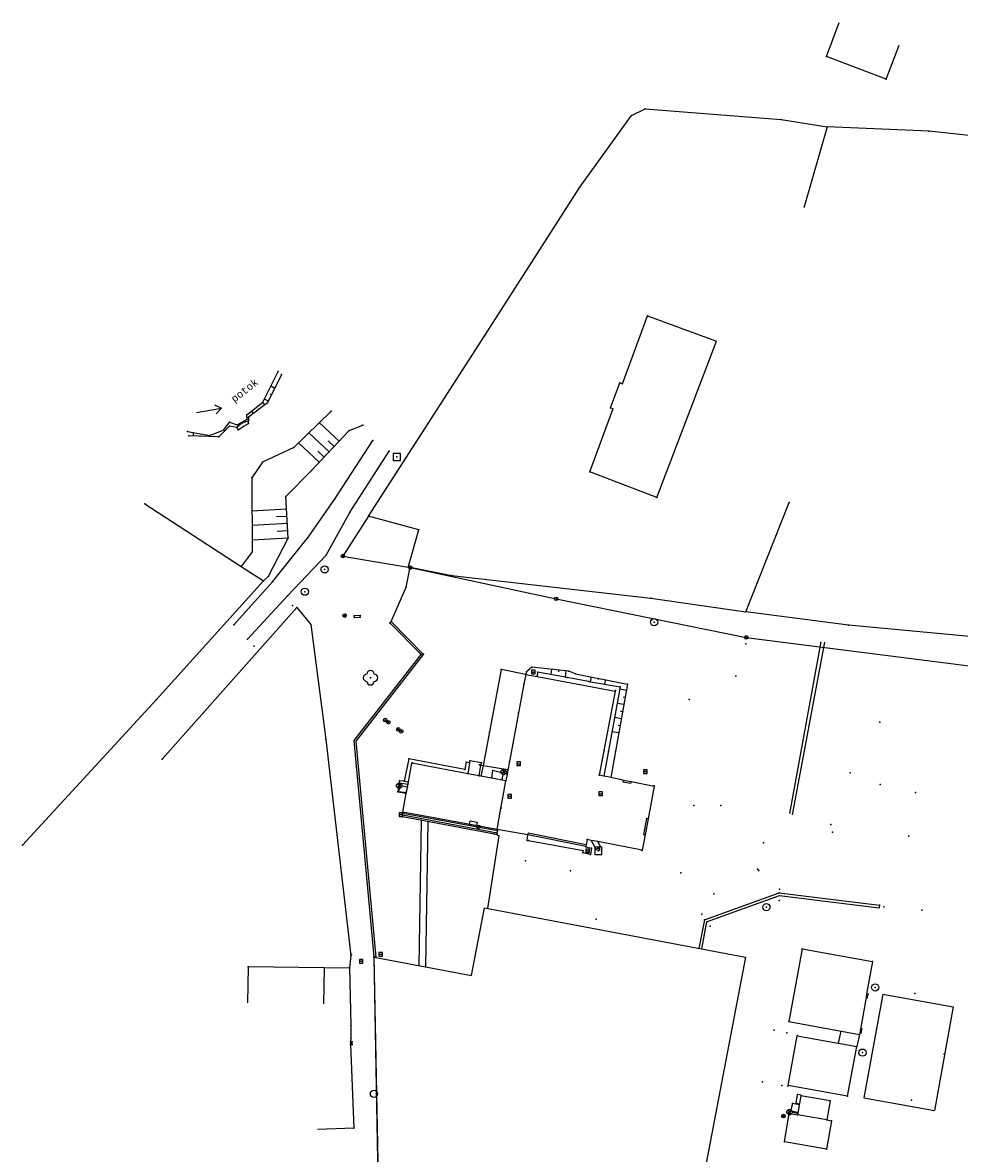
# Model space of a CAD drawing. Extents: x -607874 to -607650, y -1001577 to -1001207.
# Tile 11 of 12: x -607869 to -607739, y -1001364 to -1001207. Entities that reach past the tile are written whole.
import ezdxf
from ezdxf.enums import TextEntityAlignment as Align

# ---------------------------------------------------------------- set-up
doc = ezdxf.new("R2010")
doc.units = 0
doc.header["$MEASUREMENT"] = 0
doc.layers.get('0').update_dxf_attribs({"linetype": 'CONTINUOUS'})
doc.layers.add('polohopis', color=7, linetype='CONTINUOUS')
doc.styles.add('MONOTXT', font='MONOTXT', dxfattribs={"height": 0.2})
doc.styles.add('ROMANS', font='ROMANS', dxfattribs={"height": 0.2})

msp = doc.modelspace()

# ---------------------------------------------------------------- linework, layer by layer
at = {"linetype": 'Continuous'}
msp.add_line((-607766.96, -1001324.64), (-607767.3, -1001324.26), dxfattribs=at)
at = {"layer": 'polohopis'}
for p, q in [((-607757.71, -1001211.85), (-607755.94, -1001207.17)), ((-607749.43, -1001214.98), (-607747.66, -1001210.3)), ((-607749.43, -1001214.98), (-607757.71, -1001211.85)), ((-607784.7, -1001220.05), (-607782.81, -1001219.11)), ((-607782.81, -1001219.11), (-607763.99, -1001220.59)), ((-607791.86, -1001229.97), (-607784.7, -1001220.05)), ((-607763.99, -1001220.59), (-607757.61, -1001221.58)), ((-607757.61, -1001221.58), (-607760.77, -1001232.67)), ((-607743.54, -1001222.22), (-607757.61, -1001221.58)), ((-607714.26, -1001225.25), (-607743.54, -1001222.22)), ((-607798.48, -1001240.34), (-607791.86, -1001229.97)), ((-607805, -1001250.48), (-607798.48, -1001240.34)), ((-607785.92, -1001257.17), (-607782.47, -1001247.77)), ((-607782.47, -1001247.77), (-607772.93, -1001251.27)), ((-607821.07, -1001275.48), (-607805, -1001250.48)), ((-607781.2, -1001272.91), (-607772.93, -1001251.27)), ((-607835.69, -1001259.71), (-607833.6, -1001255.46)), ((-607833.13, -1001255.9), (-607835.07, -1001259.82)), ((-607834.07, -1001257.8), (-607834.61, -1001257.52)), ((-607787.59, -1001260.48), (-607786.32, -1001257.02)), ((-607786.32, -1001257.02), (-607785.92, -1001257.17)), ((-607837.94, -1001261.46), (-607835.69, -1001259.71)), ((-607835.07, -1001259.82), (-607837.69, -1001261.77)), ((-607835.42, -1001260.08), (-607835.69, -1001259.71)), ((-607834.95, -1001259.59), (-607835.5, -1001259.32)), ((-607834.51, -1001258.69), (-607834.68, -1001258.61)), ((-607844.89, -1001261.16), (-607841.45, -1001260.54)), ((-607842.41, -1001260.08), (-607841.45, -1001260.54)), ((-607841.45, -1001260.54), (-607842.19, -1001261.31)), ((-607837.87, -1001262.09), (-607837.94, -1001261.46)), ((-607837.02, -1001261.27), (-607837.27, -1001260.94)), ((-607836.22, -1001260.68), (-607836.3, -1001260.57)), ((-607826.25, -1001260.96), (-607831.42, -1001265.98)), ((-607790.46, -1001269.37), (-607787.24, -1001260.61)), ((-607787.59, -1001260.48), (-607787.24, -1001260.61)), ((-607840.32, -1001263.05), (-607841.79, -1001264.52)), ((-607841.12, -1001263.54), (-607840.31, -1001262.5)), ((-607839.31, -1001263.23), (-607840.32, -1001263.05)), ((-607840.31, -1001262.5), (-607839.27, -1001262.86)), ((-607838.61, -1001262.64), (-607839.31, -1001263.23)), ((-607839.27, -1001262.86), (-607837.87, -1001262.09)), ((-607839.13, -1001263.55), (-607838.45, -1001263.07)), ((-607837.71, -1001262.31), (-607838.61, -1001262.64)), ((-607838.45, -1001263.07), (-607837.68, -1001262.65)), ((-607837.69, -1001261.77), (-607837.71, -1001262.31)), ((-607837.68, -1001262.65), (-607837.71, -1001262.31)), ((-607825.17, -1001265.12), (-607827.89, -1001262.56)), ((-607823.75, -1001263.62), (-607821.86, -1001262.88)), ((-607846.15, -1001263.77), (-607843.07, -1001264.32)), ((-607841.79, -1001264.52), (-607845.94, -1001264.37)), ((-607845.33, -1001264.39), (-607845.31, -1001263.92)), ((-607844.33, -1001264.43), (-607844.32, -1001264.33)), ((-607843.33, -1001264.46), (-607843.32, -1001264.28)), ((-607843.07, -1001264.32), (-607841.12, -1001263.54)), ((-607839.31, -1001263.23), (-607839.13, -1001263.55)), ((-607826.54, -1001266.58), (-607829.33, -1001263.95)), ((-607828.98, -1001269.16), (-607823.75, -1001263.62)), ((-607831.42, -1001265.98), (-607835.75, -1001268.02)), ((-607827.92, -1001268.03), (-607830.77, -1001265.34)), ((-607825.86, -1001265.85), (-607826.68, -1001265.07)), ((-607825.81, -1001273.21), (-607820.48, -1001265.04)), ((-607827.23, -1001267.31), (-607828.08, -1001266.51)), ((-607823.62, -1001274.91), (-607818.21, -1001266.48)), ((-607835.75, -1001268.02), (-607837.25, -1001270.21)), ((-607832.53, -1001272.75), (-607828.98, -1001269.16)), ((-607781.2, -1001272.91), (-607790.46, -1001269.37)), ((-607837.25, -1001270.21), (-607837.18, -1001280.44)), ((-607852.06, -1001273.79), (-607838.7, -1001282.44)), ((-607832.19, -1001278.52), (-607832.53, -1001272.75)), ((-607829.38, -1001278.37), (-607825.81, -1001273.21)), ((-607768.86, -1001288.73), (-607762.85, -1001273.61)), ((-607832.43, -1001274.53), (-607837.22, -1001274.81)), ((-607832.37, -1001275.53), (-607833.82, -1001275.61)), ((-607826.95, -1001280.88), (-607823.62, -1001274.91)), ((-607821.07, -1001275.48), (-607824.62, -1001281.01)), ((-607814.13, -1001277.41), (-607821.07, -1001275.48)), ((-607832.31, -1001276.52), (-607837.2, -1001276.81)), ((-607832.19, -1001278.52), (-607837.19, -1001278.81)), ((-607834.91, -1001283.79), (-607832.19, -1001278.52)), ((-607834.37, -1001284.59), (-607829.38, -1001278.37)), ((-607832.25, -1001277.52), (-607833.73, -1001277.61)), ((-607815.55, -1001282.43), (-607814.13, -1001277.41)), ((-607837.18, -1001280.44), (-607838.7, -1001282.44)), ((-607832.32, -1001286.52), (-607826.95, -1001280.88)), ((-607824.62, -1001281.01), (-607815.3, -1001282.61)), ((-607838.7, -1001282.44), (-607835.61, -1001284.44)), ((-607815.87, -1001285.31), (-607815.32, -1001282.57)), ((-607815.55, -1001282.43), (-607815.32, -1001282.57)), ((-607815.32, -1001282.57), (-607809.56, -1001283.69)), ((-607815.3, -1001282.61), (-607795.11, -1001286.94)), ((-607835.61, -1001284.44), (-607850.43, -1001300.86)), ((-607839.74, -1001290.55), (-607834.37, -1001284.59)), ((-607835.61, -1001284.44), (-607834.91, -1001283.79)), ((-607809.56, -1001283.69), (-607781.99, -1001286.86)), ((-607837.84, -1001292.51), (-607832.32, -1001286.52)), ((-607817.94, -1001290.07), (-607815.87, -1001285.31)), ((-607849.66, -1001309.12), (-607831, -1001288.16)), ((-607831.6, -1001287.88), (-607831.58, -1001287.88)), ((-607831.59, -1001287.86), (-607831.59, -1001287.88)), ((-607831.59, -1001287.9), (-607831.59, -1001287.88)), ((-607831, -1001288.16), (-607829.09, -1001290.49)), ((-607795.11, -1001286.94), (-607768.8, -1001292.28)), ((-607781.99, -1001286.86), (-607768.86, -1001288.73)), ((-607822.24, -1001289.25), (-607823.08, -1001289.27)), ((-607823.08, -1001289.27), (-607823.08, -1001289.5)), ((-607823.08, -1001289.5), (-607822.24, -1001289.49)), ((-607822.24, -1001289.49), (-607822.24, -1001289.25)), ((-607754.66, -1001290.58), (-607768.86, -1001288.73)), ((-607829.09, -1001290.49), (-607827.01, -1001306.43)), ((-607818.12, -1001290.25), (-607817.94, -1001290.07)), ((-607813.81, -1001294.65), (-607818.12, -1001290.25)), ((-607813.48, -1001294.63), (-607817.94, -1001290.07)), ((-607735.91, -1001292.35), (-607754.66, -1001290.58)), ((-607768.8, -1001292.28), (-607720.99, -1001298.39)), ((-607758.46, -1001292.88), (-607762.84, -1001316.67)), ((-607836.91, -1001293.51), (-607836.89, -1001293.51)), ((-607836.9, -1001293.49), (-607836.9, -1001293.51)), ((-607836.9, -1001293.53), (-607836.9, -1001293.51)), ((-607757.99, -1001292.94), (-607762.44, -1001316.83)), ((-607823.06, -1001306.57), (-607813.81, -1001294.65)), ((-607822.8, -1001306.65), (-607813.48, -1001294.63)), ((-607802.74, -1001296.73), (-607804.36, -1001305.37)), ((-607799.32, -1001297.41), (-607802.74, -1001296.73)), ((-607799.32, -1001297.41), (-607799.58, -1001298.77)), ((-607799.24, -1001297.03), (-607799.32, -1001297.41)), ((-607799.32, -1001297.41), (-607797.74, -1001297.7)), ((-607798.47, -1001296.4), (-607799.24, -1001297.03)), ((-607798.51, -1001297.07), (-607798.01, -1001297.07)), ((-607793.37, -1001296.94), (-607798.47, -1001296.4)), ((-607797.68, -1001297.08), (-607797.74, -1001297.7)), ((-607793.61, -1001297.85), (-607797.68, -1001297.08)), ((-607795.76, -1001296.69), (-607795.83, -1001297.43)), ((-607794.76, -1001296.79), (-607794.79, -1001297.04)), ((-607793.77, -1001296.9), (-607793.86, -1001297.8)), ((-607792.43, -1001297.3), (-607793.37, -1001296.94)), ((-607792.43, -1001297.3), (-607785.23, -1001298.73)), ((-607799.58, -1001298.77), (-607800.32, -1001302.7)), ((-607797.74, -1001297.7), (-607786.93, -1001299.74)), ((-607790.63, -1001298.38), (-607793.61, -1001297.85)), ((-607790.63, -1001298.38), (-607786.27, -1001299.14)), ((-607790.26, -1001297.73), (-607790.4, -1001298.42)), ((-607789.28, -1001297.93), (-607789.32, -1001298.12)), ((-607786.27, -1001299.14), (-607788.52, -1001311.5)), ((-607788.3, -1001298.12), (-607788.43, -1001298.76)), ((-607785.23, -1001298.73), (-607787.55, -1001311.69)), ((-607770.24, -1001297.66), (-607770.22, -1001297.66)), ((-607770.23, -1001297.65), (-607770.23, -1001297.66)), ((-607770.23, -1001297.68), (-607770.23, -1001297.66)), ((-607786.93, -1001299.74), (-607789.17, -1001311.37)), ((-607785.39, -1001299.61), (-607786.32, -1001299.44)), ((-607785.56, -1001300.59), (-607785.84, -1001300.54)), ((-607850.43, -1001300.86), (-607868.96, -1001321.03)), ((-607785.74, -1001301.58), (-607786.68, -1001301.41)), ((-607776.73, -1001300.86), (-607776.71, -1001300.86)), ((-607776.72, -1001300.84), (-607776.72, -1001300.86)), ((-607776.72, -1001300.88), (-607776.72, -1001300.86)), ((-607800.32, -1001302.7), (-607801.58, -1001309.45)), ((-607786.09, -1001303.54), (-607787.04, -1001303.37)), ((-607785.92, -1001302.56), (-607786.2, -1001302.51)), ((-607804.36, -1001305.37), (-607805.23, -1001310)), ((-607786.44, -1001305.51), (-607787.4, -1001305.34)), ((-607786.27, -1001304.53), (-607786.55, -1001304.48)), ((-607750.34, -1001304.01), (-607750.32, -1001304.01)), ((-607750.33, -1001303.99), (-607750.33, -1001304.01)), ((-607750.33, -1001304.03), (-607750.33, -1001304.01)), ((-607827.01, -1001306.43), (-607823.55, -1001336.29)), ((-607820.29, -1001336.51), (-607823.06, -1001306.57)), ((-607820.04, -1001336.55), (-607822.8, -1001306.65)), ((-607815.5, -1001309.09), (-607816.14, -1001312.2)), ((-607815.57, -1001312.28), (-607815.08, -1001309.69)), ((-607807.75, -1001310.58), (-607815.5, -1001309.09)), ((-607807.34, -1001311.16), (-607815.08, -1001309.69)), ((-607807.56, -1001309.55), (-607807.75, -1001310.58)), ((-607807.11, -1001309.64), (-607807.56, -1001309.55)), ((-607807.11, -1001309.64), (-607807.34, -1001311.16)), ((-607807.07, -1001309.36), (-607807.11, -1001309.64)), ((-607805.47, -1001309.65), (-607807.07, -1001309.36)), ((-607805.77, -1001311.45), (-607805.52, -1001309.96)), ((-607805.52, -1001309.96), (-607805.47, -1001309.65)), ((-607805.52, -1001309.96), (-607805.23, -1001310)), ((-607805.23, -1001310), (-607805.52, -1001311.5)), ((-607805.23, -1001310), (-607801.79, -1001310.58)), ((-607801.58, -1001309.45), (-607801.81, -1001310.67)), ((-607800.57, -1001309.77), (-607800.07, -1001309.77)), ((-607805.77, -1001311.45), (-607807.34, -1001311.16)), ((-607805.52, -1001311.5), (-607805.77, -1001311.45)), ((-607804.06, -1001311.78), (-607805.52, -1001311.5)), ((-607803.91, -1001310.72), (-607804.06, -1001311.78)), ((-607801.91, -1001311.19), (-607803.91, -1001310.72)), ((-607802.71, -1001311.13), (-607802.09, -1001310.71)), ((-607802.62, -1001312.05), (-607802.47, -1001311.29)), ((-607802.61, -1001310.61), (-607802.19, -1001311.23)), ((-607801.91, -1001311.19), (-607802.09, -1001312.15)), ((-607801.81, -1001310.67), (-607801.91, -1001311.19)), ((-607788.52, -1001311.5), (-607789.17, -1001311.37)), ((-607787.55, -1001311.69), (-607788.52, -1001311.5)), ((-607785.83, -1001312.03), (-607787.55, -1001311.69)), ((-607783.04, -1001310.86), (-607782.54, -1001310.86)), ((-607754.44, -1001311.03), (-607754.42, -1001311.03)), ((-607754.43, -1001311.02), (-607754.43, -1001311.03)), ((-607754.43, -1001311.05), (-607754.43, -1001311.03)), ((-607817.15, -1001313.01), (-607816.53, -1001312.6)), ((-607816.85, -1001312.42), (-607817.05, -1001313.65)), ((-607816.63, -1001313.12), (-607817.05, -1001312.49)), ((-607816.71, -1001312.6), (-607816.92, -1001313.6)), ((-607816.8, -1001312.11), (-607816.85, -1001312.42)), ((-607816.85, -1001312.42), (-607815.62, -1001312.58)), ((-607816.14, -1001312.2), (-607816.8, -1001312.11)), ((-607815.71, -1001313.03), (-607816.47, -1001312.88)), ((-607816.14, -1001312.2), (-607815.57, -1001312.28)), ((-607815.8, -1001313.55), (-607815.63, -1001312.63)), ((-607815.63, -1001312.63), (-607815.62, -1001312.58)), ((-607815.62, -1001312.58), (-607815.57, -1001312.28)), ((-607802.09, -1001312.15), (-607804.06, -1001311.78)), ((-607802.51, -1001314.5), (-607802.09, -1001312.15)), ((-607785.83, -1001312.03), (-607785.87, -1001312.25)), ((-607785.87, -1001312.25), (-607784.79, -1001312.46)), ((-607785.83, -1001312.03), (-607784.75, -1001312.24)), ((-607784.75, -1001312.24), (-607784.79, -1001312.46)), ((-607784.75, -1001312.24), (-607781.53, -1001312.88)), ((-607781.53, -1001312.88), (-607782.38, -1001317.41)), ((-607750.29, -1001312.64), (-607750.27, -1001312.64)), ((-607750.28, -1001312.62), (-607750.28, -1001312.64)), ((-607750.28, -1001312.66), (-607750.28, -1001312.64)), ((-607817.05, -1001313.65), (-607815.86, -1001313.85)), ((-607816.92, -1001313.6), (-607815.84, -1001313.76)), ((-607816.35, -1001316.46), (-607815.86, -1001313.85)), ((-607815.86, -1001313.85), (-607815.84, -1001313.76)), ((-607815.84, -1001313.76), (-607815.8, -1001313.55)), ((-607802.77, -1001315.93), (-607802.51, -1001314.5)), ((-607801.8, -1001314.26), (-607801.3, -1001314.26)), ((-607789.21, -1001313.91), (-607788.71, -1001313.91)), ((-607745.4, -1001313.76), (-607745.38, -1001313.76)), ((-607745.39, -1001313.74), (-607745.39, -1001313.76)), ((-607745.39, -1001313.78), (-607745.39, -1001313.76)), ((-607803.3, -1001318.88), (-607802.77, -1001315.93)), ((-607776.06, -1001315.55), (-607776.04, -1001315.55)), ((-607776.05, -1001315.54), (-607776.05, -1001315.55)), ((-607776.05, -1001315.56), (-607776.05, -1001315.55)), ((-607772.35, -1001315.53), (-607772.33, -1001315.53)), ((-607772.34, -1001315.52), (-607772.34, -1001315.53)), ((-607772.34, -1001315.55), (-607772.34, -1001315.53)), ((-607816.86, -1001316.8), (-607816.36, -1001316.8)), ((-607816.4, -1001317.12), (-607816.36, -1001316.9)), ((-607803.64, -1001319.52), (-607816.4, -1001317.12)), ((-607816.36, -1001316.9), (-607816.33, -1001316.66)), ((-607803.29, -1001319.39), (-607816.36, -1001316.9)), ((-607803.3, -1001318.88), (-607816.35, -1001316.46)), ((-607816.33, -1001316.66), (-607816.35, -1001316.46)), ((-607803.21, -1001319.06), (-607816.33, -1001316.66)), ((-607814.07, -1001337.71), (-607813.74, -1001317.62)), ((-607813.13, -1001337.89), (-607812.83, -1001317.79)), ((-607807.11, -1001318.17), (-607807.02, -1001317.68)), ((-607807.02, -1001317.68), (-607806.03, -1001317.86)), ((-607806.03, -1001317.86), (-607806.13, -1001318.36)), ((-607782.61, -1001317.36), (-607783.03, -1001319.58)), ((-607782.38, -1001317.41), (-607782.8, -1001319.62)), ((-607782.61, -1001317.36), (-607782.38, -1001317.41)), ((-607806.13, -1001318.36), (-607807.11, -1001318.17)), ((-607803.34, -1001319.57), (-607803.64, -1001319.52)), ((-607803.29, -1001319.39), (-607803.34, -1001319.57)), ((-607799.03, -1001319.62), (-607803.3, -1001318.88)), ((-607803.29, -1001319.39), (-607803.21, -1001319.06)), ((-607803.21, -1001319.06), (-607803.17, -1001318.9)), ((-607799.03, -1001319.62), (-607798.99, -1001319.39)), ((-607790.97, -1001320.97), (-607798.99, -1001319.39)), ((-607757.09, -1001318.18), (-607757.07, -1001318.18)), ((-607757.08, -1001318.17), (-607757.08, -1001318.18)), ((-607757.08, -1001318.19), (-607757.08, -1001318.18)), ((-607803.07, -1001319.76), (-607804.6, -1001329.79)), ((-607803.34, -1001319.57), (-607803.07, -1001319.76)), ((-607799.14, -1001320.38), (-607799.03, -1001319.62)), ((-607798.94, -1001320.42), (-607799.14, -1001320.38)), ((-607791.01, -1001321.2), (-607799.03, -1001319.62)), ((-607791.37, -1001321.84), (-607798.94, -1001320.42)), ((-607790.97, -1001320.97), (-607791.01, -1001321.2)), ((-607790.84, -1001320.26), (-607790.97, -1001320.97)), ((-607790.25, -1001320.37), (-607790.84, -1001320.26)), ((-607790.25, -1001320.37), (-607789.59, -1001321.66)), ((-607789.35, -1001320.55), (-607790.25, -1001320.37)), ((-607789, -1001321.24), (-607789.35, -1001320.55)), ((-607783.2, -1001321.74), (-607789.35, -1001320.55)), ((-607782.8, -1001319.62), (-607783.2, -1001321.74)), ((-607783.03, -1001319.58), (-607782.8, -1001319.62)), ((-607791.41, -1001322.11), (-607791.37, -1001321.84)), ((-607790.36, -1001322.34), (-607791.41, -1001322.11)), ((-607791.02, -1001321.82), (-607790.52, -1001321.82)), ((-607791.01, -1001321.2), (-607791.01, -1001321.29)), ((-607791.01, -1001321.29), (-607790.23, -1001321.46)), ((-607790.23, -1001321.46), (-607790.36, -1001322.34)), ((-607789.59, -1001321.66), (-607789, -1001321.24)), ((-607777.89, -1001324.89), (-607777.87, -1001324.89)), ((-607777.88, -1001324.88), (-607777.88, -1001324.89)), ((-607777.88, -1001324.91), (-607777.88, -1001324.89)), ((-607764.23, -1001327.11), (-607764.21, -1001327.11)), ((-607764.22, -1001327.09), (-607764.22, -1001327.11)), ((-607764.22, -1001327.12), (-607764.22, -1001327.11)), ((-607774.6, -1001331.38), (-607764.23, -1001327.64)), ((-607774.29, -1001331.64), (-607764.19, -1001328)), ((-607764.27, -1001328.72), (-607764.25, -1001328.72)), ((-607764.26, -1001328.7), (-607764.26, -1001328.72)), ((-607764.26, -1001328.73), (-607764.26, -1001328.72)), ((-607764.23, -1001327.64), (-607750.36, -1001329.36)), ((-607764.19, -1001328), (-607750.4, -1001329.71)), ((-607806.84, -1001339.09), (-607805.05, -1001329.71)), ((-607805.05, -1001329.71), (-607792.81, -1001332.03)), ((-607750.36, -1001329.36), (-607750.4, -1001329.71)), ((-607749.76, -1001329.59), (-607749.74, -1001329.59)), ((-607749.75, -1001329.57), (-607749.75, -1001329.59)), ((-607749.75, -1001329.6), (-607749.75, -1001329.59)), ((-607744.52, -1001330.02), (-607744.5, -1001330.02)), ((-607744.51, -1001330.01), (-607744.51, -1001330.02)), ((-607744.51, -1001330.04), (-607744.51, -1001330.02)), ((-607792.81, -1001332.03), (-607768.92, -1001336.54)), ((-607774.6, -1001331.38), (-607775.35, -1001335.33)), ((-607774.29, -1001331.64), (-607775, -1001335.4)), ((-607774.97, -1001330.58), (-607774.95, -1001330.58)), ((-607774.96, -1001330.56), (-607774.96, -1001330.58)), ((-607774.96, -1001330.59), (-607774.96, -1001330.58)), ((-607773.79, -1001332.23), (-607773.77, -1001332.23)), ((-607773.78, -1001332.21), (-607773.78, -1001332.23)), ((-607773.78, -1001332.24), (-607773.78, -1001332.23)), ((-607823.55, -1001336.29), (-607823.7, -1001337.96)), ((-607819.7, -1001367.45), (-607820.29, -1001336.51)), ((-607820.04, -1001336.55), (-607820.29, -1001336.51)), ((-607819.74, -1001367.58), (-607820.29, -1001336.53)), ((-607820.29, -1001336.53), (-607806.84, -1001339.09)), ((-607819.67, -1001336.15), (-607819.17, -1001336.15)), ((-607768.92, -1001336.54), (-607776.98, -1001378.94)), ((-607761.05, -1001335.39), (-607762.9, -1001345.47)), ((-607761.05, -1001335.39), (-607751.34, -1001337.15)), ((-607837.74, -1001337.86), (-607837.82, -1001342.86)), ((-607827.23, -1001338.02), (-607837.74, -1001337.86)), ((-607827.23, -1001338.02), (-607827.31, -1001343.02)), ((-607827.23, -1001338.02), (-607823.7, -1001337.96)), ((-607823.7, -1001337.96), (-607823.54, -1001345.99)), ((-607822.35, -1001337.11), (-607821.85, -1001337.11)), ((-607751.34, -1001337.15), (-607752.14, -1001341.62)), ((-607752.23, -1001342.13), (-607753.01, -1001346.49)), ((-607749.89, -1001341.68), (-607752.52, -1001356.01)), ((-607752.14, -1001341.62), (-607752.23, -1001342.13)), ((-607752.23, -1001342.13), (-607752.05, -1001342.16)), ((-607752.14, -1001341.62), (-607751.93, -1001341.66)), ((-607752.05, -1001342.16), (-607751.93, -1001341.66)), ((-607749.89, -1001341.68), (-607740.18, -1001343.44)), ((-607745.48, -1001341.59), (-607745.46, -1001341.59)), ((-607745.47, -1001341.57), (-607745.47, -1001341.59)), ((-607745.47, -1001341.6), (-607745.47, -1001341.59)), ((-607740.18, -1001343.44), (-607742.75, -1001357.79)), ((-607823.54, -1001345.99), (-607823.54, -1001347.75)), ((-607762.9, -1001345.47), (-607753.15, -1001347.25)), ((-607762.99, -1001354.29), (-607761.74, -1001347.44)), ((-607761.71, -1001347.32), (-607761.74, -1001347.44)), ((-607761.74, -1001347.44), (-607753.49, -1001348.92)), ((-607756.03, -1001348.46), (-607755.67, -1001346.79)), ((-607753.15, -1001347.25), (-607753.49, -1001348.92)), ((-607753.1, -1001347), (-607753.15, -1001347.25)), ((-607753.01, -1001346.49), (-607753.1, -1001347)), ((-607753.1, -1001347), (-607752.92, -1001347.03)), ((-607753.01, -1001346.49), (-607752.81, -1001346.53)), ((-607752.92, -1001347.03), (-607752.81, -1001346.53)), ((-607823.54, -1001347.75), (-607823.6, -1001348.26)), ((-607823.6, -1001348.26), (-607823.59, -1001348.64)), ((-607823.36, -1001348.28), (-607823.6, -1001348.26)), ((-607823.59, -1001348.64), (-607823.36, -1001348.64)), ((-607823.59, -1001348.64), (-607823.13, -1001360.2)), ((-607823.36, -1001348.64), (-607823.36, -1001348.28)), ((-607754.77, -1001355.79), (-607753.49, -1001348.92)), ((-607741.4, -1001349.97), (-607741.38, -1001349.97)), ((-607741.39, -1001349.95), (-607741.39, -1001349.97)), ((-607741.39, -1001349.98), (-607741.39, -1001349.97)), ((-607763.03, -1001354.5), (-607762.99, -1001354.29)), ((-607754.77, -1001355.79), (-607762.99, -1001354.29)), ((-607762.41, -1001356.81), (-607762.68, -1001357.88)), ((-607761.47, -1001356.98), (-607762.41, -1001356.81)), ((-607761.89, -1001356.81), (-607761.7, -1001355.56)), ((-607761.45, -1001356.89), (-607761.89, -1001356.81)), ((-607761.24, -1001355.73), (-607761.72, -1001358.35)), ((-607761.22, -1001355.65), (-607761.7, -1001355.56)), ((-607761.22, -1001355.65), (-607761.24, -1001355.73)), ((-607757.19, -1001356.45), (-607761.24, -1001355.73)), ((-607757.19, -1001356.45), (-607757.67, -1001359.07)), ((-607752.52, -1001356.01), (-607742.75, -1001357.79)), ((-607745.96, -1001356.34), (-607745.94, -1001356.34)), ((-607745.95, -1001356.32), (-607745.95, -1001356.34)), ((-607745.95, -1001356.35), (-607745.95, -1001356.34)), ((-607763.53, -1001362.1), (-607762.85, -1001358.2)), ((-607763.13, -1001358.19), (-607762.51, -1001357.76)), ((-607762.61, -1001358.28), (-607763.03, -1001357.67)), ((-607762.85, -1001358.2), (-607761.72, -1001358.35)), ((-607761.67, -1001358.06), (-607762.68, -1001357.88)), ((-607761.69, -1001358.18), (-607762.45, -1001358.04)), ((-607757.67, -1001359.07), (-607761.72, -1001358.35)), ((-607823.13, -1001360.2), (-607828.13, -1001360.4)), ((-607757.02, -1001359.21), (-607757.69, -1001363.14)), ((-607757.67, -1001359.07), (-607757.02, -1001359.21)), ((-607757.69, -1001363.14), (-607763.53, -1001362.1))]:
    msp.add_line(p, q, dxfattribs=at)
for points in [[(-607817.66, -1001267.8), (-607816.66, -1001267.8), (-607816.66, -1001266.8), (-607817.66, -1001266.8)], [(-607798.51, -1001297.32), (-607798.01, -1001297.32), (-607798.01, -1001296.82), (-607798.51, -1001296.82)], [(-607800.57, -1001310.02), (-607800.07, -1001310.02), (-607800.07, -1001309.52), (-607800.57, -1001309.52)], [(-607783.04, -1001311.11), (-607782.54, -1001311.11), (-607782.54, -1001310.61), (-607783.04, -1001310.61)], [(-607801.8, -1001314.51), (-607801.3, -1001314.51), (-607801.3, -1001314.01), (-607801.8, -1001314.01)], [(-607789.21, -1001314.16), (-607788.71, -1001314.16), (-607788.71, -1001313.66), (-607789.21, -1001313.66)], [(-607816.86, -1001317.05), (-607816.36, -1001317.05), (-607816.36, -1001316.55), (-607816.86, -1001316.55)], [(-607791.02, -1001322.07), (-607790.52, -1001322.07), (-607790.52, -1001321.57), (-607791.02, -1001321.57)], [(-607789.78, -1001322.31), (-607788.78, -1001322.31), (-607788.78, -1001321.31), (-607789.78, -1001321.31)], [(-607819.67, -1001336.4), (-607819.17, -1001336.4), (-607819.17, -1001335.9), (-607819.67, -1001335.9)], [(-607822.35, -1001337.36), (-607821.85, -1001337.36), (-607821.85, -1001336.86), (-607822.35, -1001336.86)]]:
    msp.add_lwpolyline(points, close=True, dxfattribs=at)
for centre, radius in [((-607824.62, -1001281.01), 0.25), ((-607824.62, -1001281.01), 0.05), ((-607827.16, -1001282.86), 0.5), ((-607815.3, -1001282.61), 0.25), ((-607815.3, -1001282.61), 0.05), ((-607829.9, -1001285.95), 0.5), ((-607795.11, -1001286.94), 0.25), ((-607795.11, -1001286.94), 0.05), ((-607824.38, -1001289.26), 0.25), ((-607824.38, -1001289.26), 0.158), ((-607824.38, -1001289.26), 0.05), ((-607781.56, -1001290.18), 0.5), ((-607768.8, -1001292.28), 0.25), ((-607768.8, -1001292.28), 0.05), ((-607820.81, -1001297.86), 0.05), ((-607818.78, -1001303.73), 0.25), ((-607818.78, -1001303.73), 0.05), ((-607818.35, -1001304.02), 0.25), ((-607818.35, -1001304.02), 0.05), ((-607816.96, -1001305.02), 0.25), ((-607816.96, -1001305.02), 0.05), ((-607816.56, -1001305.27), 0.25), ((-607816.56, -1001305.27), 0.05), ((-607805.87, -1001318.5), 0.25), ((-607805.87, -1001318.5), 0.05), ((-607766.02, -1001329.61), 0.5), ((-607750.95, -1001340.73), 0.5), ((-607752.71, -1001349.76), 0.5), ((-607820.33, -1001355.46), 0.5), ((-607763.66, -1001358.53), 0.25), ((-607763.66, -1001358.53), 0.05)]:
    msp.add_circle(centre, radius, dxfattribs=at)
for centre, start, end in [((-607821.31, -1001297.86), 90, 270), ((-607820.81, -1001297.36), 0, 180), ((-607820.31, -1001297.86), 270, 90), ((-607820.81, -1001298.36), 180, 0)]:
    msp.add_arc(centre, 0.5, start, end, dxfattribs=at)
for centre, major_axis, start_param, end_param in [((-607802.4, -1001310.92), (0.265, 0.265), 5.310357, 11.593542), ((-607816.84, -1001312.81), (-0.265, 0.265), -0.981124, 5.302061), ((-607762.82, -1001357.98), (-0.265, 0.265), -0.966595, 5.31659)]:
    msp.add_ellipse(centre, major_axis=major_axis, ratio=1, start_param=start_param, end_param=end_param, dxfattribs=at)
for p in [(-607757.71, -1001211.85), (-607749.43, -1001214.98), (-607782.81, -1001219.11), (-607784.7, -1001220.05), (-607763.99, -1001220.59), (-607757.61, -1001221.58), (-607743.54, -1001222.22), (-607791.86, -1001229.97), (-607760.77, -1001232.67), (-607798.48, -1001240.34), (-607782.47, -1001247.77), (-607805, -1001250.48), (-607833.6, -1001255.46), (-607833.13, -1001255.9), (-607786.32, -1001257.02), (-607835.69, -1001259.71), (-607835.07, -1001259.82), (-607837.94, -1001261.46), (-607826.25, -1001260.96), (-607787.59, -1001260.48), (-607840.32, -1001263.05), (-607840.31, -1001262.5), (-607839.27, -1001262.86), (-607838.61, -1001262.64), (-607838.45, -1001263.07), (-607837.87, -1001262.09), (-607837.71, -1001262.31), (-607837.69, -1001261.77), (-607837.68, -1001262.65), (-607821.86, -1001262.88), (-607846.15, -1001263.77), (-607845.94, -1001264.37), (-607843.07, -1001264.32), (-607841.79, -1001264.52), (-607841.12, -1001263.54), (-607839.31, -1001263.23), (-607839.13, -1001263.55), (-607823.75, -1001263.62), (-607831.42, -1001265.98), (-607820.48, -1001265.04), (-607818.21, -1001266.48), (-607817.16, -1001267.3), (-607835.75, -1001268.02), (-607828.98, -1001269.16), (-607790.46, -1001269.37), (-607837.25, -1001270.21), (-607852.06, -1001273.79), (-607832.53, -1001272.75), (-607825.81, -1001273.21), (-607781.2, -1001272.91), (-607762.85, -1001273.61), (-607823.62, -1001274.91), (-607821.07, -1001275.48), (-607832.19, -1001278.52), (-607829.38, -1001278.37), (-607814.13, -1001277.41), (-607837.18, -1001280.44), (-607826.95, -1001280.88), (-607824.62, -1001281.01), (-607838.69, -1001282.42), (-607827.16, -1001282.86), (-607815.55, -1001282.43), (-607815.32, -1001282.57), (-607815.3, -1001282.61), (-607835.61, -1001284.44), (-607834.91, -1001283.79), (-607834.37, -1001284.59), (-607809.56, -1001283.69), (-607832.32, -1001286.52), (-607829.9, -1001285.95), (-607815.87, -1001285.31), (-607831.59, -1001287.88), (-607831, -1001288.16), (-607795.11, -1001286.94), (-607781.99, -1001286.86), (-607824.38, -1001289.26), (-607823.08, -1001289.27), (-607823.08, -1001289.5), (-607822.24, -1001289.25), (-607822.24, -1001289.49), (-607768.86, -1001288.73), (-607839.74, -1001290.55), (-607829.09, -1001290.49), (-607818.12, -1001290.25), (-607781.56, -1001290.18), (-607754.66, -1001290.58), (-607837.84, -1001292.51), (-607768.8, -1001292.28), (-607836.9, -1001293.51), (-607768.86, -1001293.15), (-607813.81, -1001294.65), (-607813.46, -1001294.62), (-607802.74, -1001296.73), (-607799.32, -1001297.41), (-607799.3, -1001297.37), (-607799.24, -1001297.03), (-607798.47, -1001296.4), (-607798.26, -1001297.07), (-607797.73, -1001297.63), (-607797.68, -1001297.08), (-607793.37, -1001296.94), (-607792.43, -1001297.3), (-607820.81, -1001297.86), (-607799.58, -1001298.77), (-607793.61, -1001297.85), (-607790.63, -1001298.38), (-607786.27, -1001299.14), (-607785.23, -1001298.73), (-607770.23, -1001297.66), (-607786.94, -1001299.72), (-607786.93, -1001299.72), (-607786.93, -1001299.74), (-607786.92, -1001299.65), (-607850.43, -1001300.86), (-607776.72, -1001300.86), (-607818.78, -1001303.73), (-607800.33, -1001302.7), (-607818.35, -1001304.02), (-607816.96, -1001305.02), (-607816.56, -1001305.27), (-607804.36, -1001305.37), (-607750.33, -1001304.01), (-607827.01, -1001306.43), (-607823.06, -1001306.57), (-607788.49, -1001307.99), (-607787.89, -1001308.06), (-607786.89, -1001308.01), (-607849.66, -1001309.12), (-607815.5, -1001309.09), (-607815.08, -1001309.69), (-607815.01, -1001309.64), (-607807.56, -1001309.55), (-607807.1, -1001309.64), (-607807.07, -1001309.36), (-607805.74, -1001309.92), (-607805.47, -1001309.65), (-607801.59, -1001309.45), (-607807.75, -1001310.58), (-607807.34, -1001311.13), (-607805.77, -1001311.43), (-607805.51, -1001311.46), (-607804.05, -1001311.69), (-607803.91, -1001310.72), (-607801.97, -1001311.18), (-607801.83, -1001310.57), (-607801.82, -1001310.67), (-607789.17, -1001311.37), (-607782.79, -1001310.86), (-607754.43, -1001311.03), (-607816.82, -1001312.42), (-607816.8, -1001312.11), (-607816.71, -1001312.6), (-607816.13, -1001312.17), (-607815.71, -1001313.03), (-607815.64, -1001312.27), (-607815.64, -1001312.63), (-607802.58, -1001311.86), (-607802.09, -1001312.15), (-607781.55, -1001312.84), (-607781.53, -1001312.88), (-607750.28, -1001312.64), (-607817.05, -1001313.65), (-607816.92, -1001313.6), (-607815.95, -1001313.84), (-607815.91, -1001313.75), (-607815.81, -1001313.55), (-607745.39, -1001313.76), (-607802.74, -1001315.93), (-607776.05, -1001315.55), (-607772.34, -1001315.53), (-607816.61, -1001316.8), (-607816.4, -1001317.12), (-607816.35, -1001316.46), (-607816.33, -1001316.66), (-607816.33, -1001316.91), (-607782.57, -1001317.37), (-607805.87, -1001318.5), (-607803.64, -1001319.52), (-607803.3, -1001318.88), (-607803.29, -1001319.39), (-607803.21, -1001319.06), (-607757.08, -1001318.18), (-607756.85, -1001319.23), (-607868.96, -1001321.03), (-607803.34, -1001319.57), (-607803.07, -1001319.76), (-607799.14, -1001320.38), (-607799.03, -1001319.62), (-607798.93, -1001320.37), (-607790.84, -1001320.26), (-607790.22, -1001320.43), (-607789.32, -1001320.61), (-607782.82, -1001319.62), (-607766.4, -1001320.7), (-607746.28, -1001319.79), (-607791.41, -1001322.11), (-607791.37, -1001321.84), (-607791.01, -1001321.2), (-607791.01, -1001321.29), (-607790.77, -1001321.82), (-607790.36, -1001322.34), (-607790.23, -1001321.46), (-607789.59, -1001321.66), (-607789.28, -1001321.81), (-607789, -1001321.24), (-607783.24, -1001321.77), (-607783.2, -1001321.74), (-607799.38, -1001323.19), (-607793.15, -1001324.57), (-607777.88, -1001324.89), (-607764.22, -1001327.11), (-607773.31, -1001327.79), (-607764.26, -1001328.72), (-607764.23, -1001327.64), (-607766.02, -1001329.61), (-607750.4, -1001329.68), (-607750.36, -1001329.36), (-607749.75, -1001329.59), (-607744.51, -1001330.02), (-607789.57, -1001331.28), (-607774.96, -1001330.58), (-607774.6, -1001331.38), (-607773.78, -1001332.23), (-607823.55, -1001336.29), (-607823.45, -1001336.19), (-607820.34, -1001336.5), (-607820.29, -1001336.51), (-607761.07, -1001335.38), (-607761.05, -1001335.39), (-607837.74, -1001337.86), (-607827.23, -1001338.02), (-607823.7, -1001337.96), (-607822.1, -1001337.11), (-607751.34, -1001337.15), (-607750.95, -1001340.73), (-607752.05, -1001342.16), (-607751.93, -1001341.66), (-607745.47, -1001341.59), (-607823.54, -1001345.99), (-607762.9, -1001345.47), (-607764.94, -1001346.64), (-607763.19, -1001347.01), (-607753.15, -1001347.25), (-607752.92, -1001347.03), (-607752.81, -1001346.53), (-607823.6, -1001348.26), (-607823.59, -1001348.64), (-607823.54, -1001347.75), (-607823.36, -1001348.28), (-607823.36, -1001348.64), (-607753.49, -1001348.92), (-607752.71, -1001349.76), (-607741.39, -1001349.97), (-607766.57, -1001353.78), (-607763.9, -1001354.32), (-607762.99, -1001354.29), (-607762.41, -1001356.81), (-607761.89, -1001356.81), (-607761.7, -1001355.56), (-607757.19, -1001356.45), (-607754.77, -1001355.79), (-607745.95, -1001356.34), (-607763.66, -1001358.53), (-607762.85, -1001358.2), (-607762.68, -1001357.88), (-607761.72, -1001358.35), (-607761.65, -1001358.19), (-607823.13, -1001360.2), (-607757.67, -1001359.07), (-607757.02, -1001359.21), (-607763.53, -1001362.1), (-607757.69, -1001363.14)]:
    msp.add_point(p, dxfattribs=at)

# ---------------------------------------------------------------- texts
at = {"layer": 'polohopis', "style": 'MONOTXT'}
msp.add_text('potok', height=1, rotation=37.875, dxfattribs=at).set_placement((-607837.93, -1001258.48), align=Align.CENTER)
at = {"layer": 'polohopis', "style": 'ROMANS'}
msp.add_text('R', height=0.3, dxfattribs=at).set_placement((-607789.28, -1001321.81))

doc.saveas('drawing.dxf')
